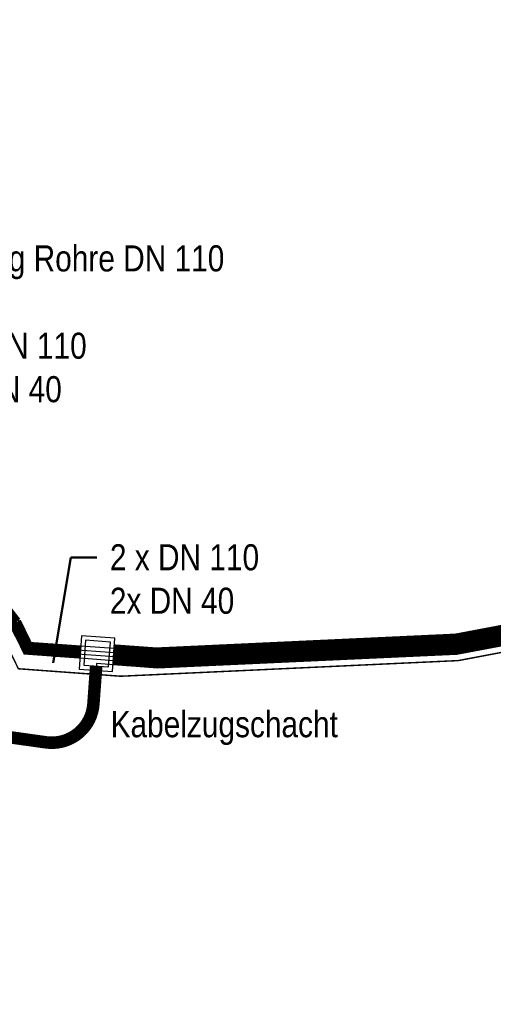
# Model space of a CAD drawing. Header units: metres. Extents: x 32339189 to 32339744, y 5702369 to 5702760.
# Tile 14 of 48: x 32339299 to 32339310, y 5702574 to 5702598. Entities that reach past the tile are written whole.
import ezdxf
from ezdxf import colors
from ezdxf.entities.mleader import LeaderData, LeaderLine
from ezdxf.math import Vec2, Vec3

# ---------------------------------------------------------------- set-up
doc = ezdxf.new("R2010")
doc.units = ezdxf.units.M
doc.header["$MEASUREMENT"] = 0
doc.layers.add('LRS Erdung', color=1, linetype='Continuous', lineweight=25)
doc.layers.add('LRS-Trasse und Kabelzugschächte', color=252, linetype='Continuous', lineweight=25)
doc.layers.add('LRS-Kabel', color=5, linetype='Continuous')
doc.styles.add('lrs-1_0250', font='ARIALN.TTF', dxfattribs={"height": 0.625})

# ---------------------------------------------------------------- blocks, each defined once
blk = doc.blocks.new('KZS')
at = {"layer": 'LRS-Trasse und Kabelzugschächte'}
for points in [[(32340487.026, 5702640.324), (32340487.826, 5702640.324), (32340487.826, 5702641.124), (32340487.026, 5702641.124)], [(32340487.126, 5702640.424), (32340487.726, 5702640.424), (32340487.726, 5702641.024), (32340487.126, 5702641.024)]]:
    blk.add_lwpolyline(points, close=True, dxfattribs=at)
blk = doc.blocks.new('_None')

msp = doc.modelspace()

# ---------------------------------------------------------------- linework, layer by layer
at = {"layer": 'LRS-Kabel', "color": 3}
for points in [[(32339324.224, 5702591.577), (32339325.588, 5702591.018), (32339323.698, 5702586.404), (32339323.476, 5702586.346), (32339320.133, 5702585.493), (32339316.805, 5702584.656), (32339309.117, 5702583.205), (32339301.932, 5702582.873), (32339298.887, 5702583.094), (32339298.635, 5702583.621, 0.112408), (32339286.812, 5702594.332, -0.009243), (32339279.698, 5702597.89), (32339278.522, 5702595.644)], [(32339324.262, 5702591.669), (32339325.719, 5702591.072), (32339323.772, 5702586.32), (32339323.501, 5702586.25), (32339320.158, 5702585.396), (32339316.827, 5702584.558), (32339309.129, 5702583.106), (32339301.931, 5702582.773), (32339298.824, 5702582.996), (32339298.58, 5702583.577, 0.11193), (32339286.766, 5702594.243, -0.006104), (32339282.051, 5702596.565), (32339281.189, 5702594.864)]]:
    msp.add_lwpolyline(points, format="xyb", dxfattribs=at)
at = {"layer": 'LRS-Kabel', "color": 4}
msp.add_lwpolyline([(32339300.497, 5702582.586), (32339300.426, 5702581.615, -0.433884), (32339299.289, 5702580.698), (32339291.834, 5702581.743, 0.395196), (32339290.716, 5702580.956), (32339289.39, 5702574.568)], format="xyb", dxfattribs=at)
at = {"layer": 'LRS-Trasse und Kabelzugschächte', "const_width": 0.3}
for points in [[(32339279.519, 5702597.871, 0.009413), (32339286.766, 5702594.243, -0.109397), (32339298.549, 5702583.57), (32339298.851, 5702582.947), (32339300.115, 5702582.855)], [(32339300.492, 5702582.527), (32339300.426, 5702581.615, -0.433884), (32339299.289, 5702580.698), (32339291.834, 5702581.743, 0.395196), (32339290.716, 5702580.956), (32339289.39, 5702574.568)]]:
    msp.add_lwpolyline(points, format="xyb", dxfattribs=at)
at = {"layer": 'LRS-Trasse und Kabelzugschächte', "const_width": 0.5}
msp.add_lwpolyline([(32339325.708, 5702590.915), (32339323.808, 5702586.276), (32339320.17, 5702585.347), (32339316.837, 5702584.509), (32339309.135, 5702583.056), (32339301.93, 5702582.723), (32339300.913, 5702582.797)], dxfattribs=at)
at = {"layer": 'LRS-Trasse und Kabelzugschächte', "color": 254, "const_width": 0.3}
msp.add_lwpolyline([(32339300.115, 5702582.855), (32339299.367, 5702582.909)], dxfattribs=at)

# ---------------------------------------------------------------- block references
at = {"layer": 'LRS-Trasse und Kabelzugschächte', "rotation": 355.8414497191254}
msp.add_blockref('KZS', (-329577.464, 2360181.014), dxfattribs=at)

# ---------------------------------------------------------------- texts
at = {"layer": 'LRS-Trasse und Kabelzugschächte', "color": 7, "insert": (32339300.839, 5702580.632), "char_height": 0.625, "attachment_point": 7, "style": 'lrs-1_0250', "bg_fill": 3, "box_fill_scale": 1.1, "bg_fill_color": 256, "bg_fill_transparency": 0}
msp.add_mtext('Kabelzugschacht', dxfattribs=at)

# ---------------------------------------------------------------- next in the draw order: leaders
at = {"layer": 'LRS-Trasse und Kabelzugschächte', "color": 7}
ml = msp.add_multileader_mtext('Standard', dxfattribs=at)
ml.set_content('1 x DN 110\\P2x DN 40', color=7, style='lrs-1_0250')
ml.set_leader_properties(color=256, linetype='ByLayer', lineweight=50)
ml.set_arrow_properties(name='NONE')
ml.build(insert=Vec2(0, 0))
ml.multileader.update_dxf_attribs({"dogleg_length": 0.625, "arrow_head_size": 0.625})
ctx = ml.context
ctx.base_point, ctx.char_height, ctx.arrow_head_size, ctx.landing_gap_size, ctx.plane_origin = Vec3(32339296.371, 5702590.2), 0.625, 0.625, 0.312, Vec3(32339297.198, 5702582.333)
notes = []
notes.append((ctx, [(0, (1, 1, 0), (32339295.746, 5702590.2), (1, 0), 0.625, [(0, [(32339293.868, 5702588.557)], 256, [])])]))
ctx.mtext.insert = Vec3(32339296.684, 5702590.518)
ctx.mtext.has_bg_fill, ctx.mtext.bg_color, ctx.mtext.bg_scale_factor, ctx.mtext.bg_transparency, ctx.mtext.use_window_bg_color = 1, -1027028792, 1.5, 0, 1
for ctx, leaders in notes:
    for number, flags, end, landing, length, lines in leaders:
        leader = LeaderData()
        leader.index, (leader.has_last_leader_line, leader.has_dogleg_vector, leader.attachment_direction) = number, flags
        leader.last_leader_point, leader.dogleg_vector, leader.dogleg_length = Vec3(end), Vec3(landing), length
        for number, points, colour, breaks in lines:
            line = LeaderLine()
            line.index, line.vertices, line.color, line.breaks = number, Vec3.list(points), colors.encode_raw_color(colour), breaks
            leader.lines.append(line)
        ctx.leaders.append(leader)

# ---------------------------------------------------------------- next in the draw order: linework, layer by layer
at = {"layer": 'LRS-Kabel', "color": 4}
msp.add_lwpolyline([(32339324.371, 5702591.918), (32339326.105, 5702591.203), (32339323.987, 5702586.067), (32339323.556, 5702585.956), (32339320.24, 5702585.108), (32339316.903, 5702584.269), (32339309.142, 5702582.807), (32339301.963, 5702582.479), (32339300.497, 5702582.586)], dxfattribs=at)

# ---------------------------------------------------------------- next in the draw order: leaders
at = {"layer": 'LRS-Trasse und Kabelzugschächte', "color": 7}
ml = msp.add_multileader_mtext('Standard', dxfattribs=at)
ml.set_content('2 x DN 110\\P2x DN 40', color=7, style='lrs-1_0250')
ml.set_leader_properties(color=256, linetype='ByLayer', lineweight=50)
ml.set_arrow_properties(name='NONE')
ml.build(insert=Vec2(0, 0))
ml.multileader.update_dxf_attribs({"dogleg_length": 0.625, "arrow_head_size": 0.625})
ctx = ml.context
ctx.base_point, ctx.char_height, ctx.arrow_head_size, ctx.landing_gap_size, ctx.plane_origin = Vec3(32339300.509, 5702585.129), 0.625, 0.625, 0.312, Vec3(32339300.126, 5702579.177)
notes = []
notes.append((ctx, [(0, (1, 1, 0), (32339299.884, 5702585.129), (1, 0), 0.625, [(0, [(32339299.463, 5702582.604)], 256, [])])]))
ctx.mtext.insert = Vec3(32339300.821, 5702585.447)
ctx.mtext.has_bg_fill, ctx.mtext.bg_color, ctx.mtext.bg_scale_factor, ctx.mtext.bg_transparency, ctx.mtext.use_window_bg_color = 1, -1027028792, 1.5, 0, 1
for ctx, leaders in notes:
    for number, flags, end, landing, length, lines in leaders:
        leader = LeaderData()
        leader.index, (leader.has_last_leader_line, leader.has_dogleg_vector, leader.attachment_direction) = number, flags
        leader.last_leader_point, leader.dogleg_vector, leader.dogleg_length = Vec3(end), Vec3(landing), length
        for number, points, colour, breaks in lines:
            line = LeaderLine()
            line.index, line.vertices, line.color, line.breaks = number, Vec3.list(points), colors.encode_raw_color(colour), breaks
            leader.lines.append(line)
        ctx.leaders.append(leader)

# ---------------------------------------------------------------- next in the draw order: linework, layer by layer
at = {"layer": 'LRS Erdung', "const_width": 0.035}
msp.add_lwpolyline([(32339324.374, 5702591.948), (32339326.249, 5702591.179), (32339324.103, 5702585.941), (32339323.613, 5702585.814), (32339320.268, 5702584.96), (32339316.923, 5702584.119), (32339309.181, 5702582.658), (32339301.082, 5702582.283), (32339298.626, 5702582.462), (32339298.428, 5702582.871)], dxfattribs=at)

# ---------------------------------------------------------------- next in the draw order: leaders
at = {"layer": 'LRS-Trasse und Kabelzugschächte', "color": 7}
ml = msp.add_multileader_mtext('Standard', dxfattribs=at)
ml.set_content('{\\fArial Narrow|b0|i0|c0|p34;Hochführung Rohre DN 110 }', color=7, style='lrs-1_0250')
ml.set_leader_properties(color=256, linetype='ByLayer', lineweight=35)
ml.set_arrow_properties(name='NONE')
ml.build(insert=Vec2(0, 0))
ml.multileader.update_dxf_attribs({"dogleg_length": 0.625, "arrow_head_size": 0.625})
ctx = ml.context
ctx.base_point, ctx.char_height, ctx.arrow_head_size, ctx.landing_gap_size, ctx.plane_origin = Vec3(32339294.382, 5702592.208), 0.625, 0.625, 0.312, Vec3(32339296.693, 5702584.241)
notes = []
notes.append((ctx, [(0, (1, 1, 0), (32339293.757, 5702592.208), (1, 0), 0.625, [(0, [(32339289.732, 5702590.194)], 256, [])])]))
ctx.mtext.insert = Vec3(32339294.694, 5702592.612)
ctx.mtext.has_bg_fill, ctx.mtext.bg_color, ctx.mtext.bg_scale_factor, ctx.mtext.bg_transparency, ctx.mtext.use_window_bg_color = 1, -1027028792, 1.5, 0, 1
for ctx, leaders in notes:
    for number, flags, end, landing, length, lines in leaders:
        leader = LeaderData()
        leader.index, (leader.has_last_leader_line, leader.has_dogleg_vector, leader.attachment_direction) = number, flags
        leader.last_leader_point, leader.dogleg_vector, leader.dogleg_length = Vec3(end), Vec3(landing), length
        for number, points, colour, breaks in lines:
            line = LeaderLine()
            line.index, line.vertices, line.color, line.breaks = number, Vec3.list(points), colors.encode_raw_color(colour), breaks
            leader.lines.append(line)
        ctx.leaders.append(leader)

# ---------------------------------------------------------------- next in the draw order: linework, layer by layer
at = {"layer": 'LRS-Kabel', "color": 42}
msp.add_lwpolyline([(32339324.337, 5702591.854), (32339325.98, 5702591.182), (32339323.919, 5702586.151), (32339323.551, 5702586.056), (32339320.207, 5702585.202), (32339316.87, 5702584.363), (32339309.152, 5702582.907), (32339301.928, 5702582.573), (32339298.769, 5702582.819), (32339298.769, 5702582.819), (32339298.355, 5702583.635, 0.03954), (32339294.683, 5702588.01), (32339294.455, 5702588.232), (32339293.519, 5702586.728)], format="xyb", dxfattribs=at)
at = {"layer": 'LRS-Kabel', "color": 1}
msp.add_lwpolyline([(32339324.3, 5702591.762), (32339325.849, 5702591.127), (32339323.845, 5702586.236), (32339323.526, 5702586.153), (32339320.182, 5702585.299), (32339316.848, 5702584.461), (32339309.141, 5702583.006), (32339301.93, 5702582.673), (32339298.811, 5702582.9), (32339298.511, 5702583.555, 0.085222), (32339290.651, 5702591.557), (32339289.697, 5702590.143)], format="xyb", dxfattribs=at)

doc.saveas('drawing.dxf')
